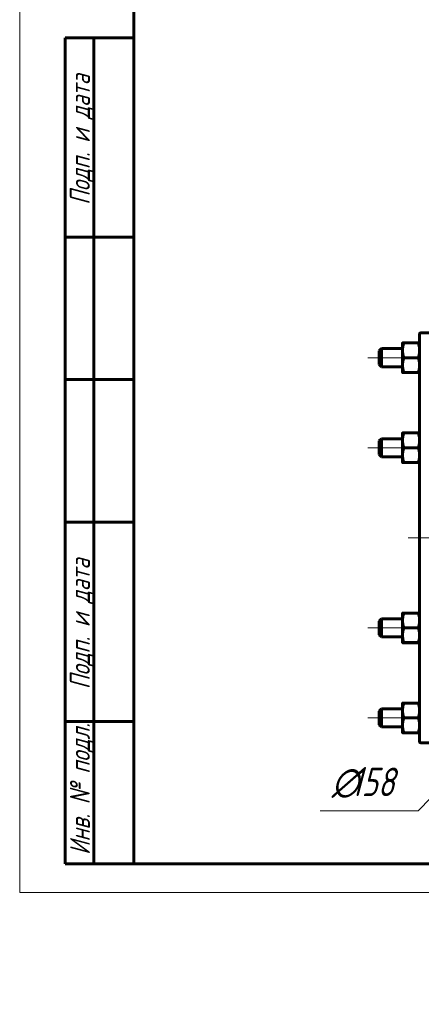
# Model space of a CAD drawing. Header units: millimetres. Extents: x 0 to 420, y -20 to 297.
# Tile 1 of 5: x 0 to 70, y -20 to 153. Entities that reach past the tile are written whole.
import ezdxf

# ---------------------------------------------------------------- set-up
doc = ezdxf.new("R2010")
doc.units = ezdxf.units.MM
doc.layers.add('Системный слой', color=7, linetype='Continuous')
doc.layers.add('Системный слой (1)', color=7, linetype='Continuous', true_color=0x6c6c6c)
doc.styles.add('KDIMTEXTSTYLE', font='GOST_AU.SHX', dxfattribs={"width": 0.96, "oblique": 15, "height": 5})
doc.styles.add('KTEXTSTYLE', font='GOST_AU.SHX', dxfattribs={"width": 0.96, "height": 5})
doc.dimstyles.new('KDIMSTYLE (0.40)', dxfattribs={"dimtxt": 5, "dimasz": 1, "dimexe": 2, "dimexo": 0, "dimgap": 1, "dimtad": 1, "dimlfac": 2.5, "dimtxsty": 'KDIMTEXTSTYLE', "dimsah": 1, "dimcen": 0, "dimdle": 1, "dimadec": 0, "dimazin": 0, "dimtfac": 0.667, "dimtmove": 0, "dimatfit": 3, "dimfxl": 1, "dimtvp": 1, "dimtolj": 1, "dimtzin": 0, "dimarcsym": 0})

# ---------------------------------------------------------------- blocks, each defined once
blk = doc.blocks.new('U28')
at = {"layer": 'Системный слой (1)', "color": 143, "lineweight": 60, "true_color": 0x33acca}
for p, q in [((70.18, 62.23), (70.18, 98.03)), ((70.18, 26.43), (70.18, 62.23))]:
    blk.add_line(p, q, dxfattribs=at)
blk = doc.blocks.new('D2')
at = {"layer": 'Системный слой (1)'}
for points in [[(132.93, 88.32), (134.98, 92.93), (131.81, 89.01), (132.63, 89.09)], [(97.38, 31.53), (100.55, 35.45), (99.73, 35.37), (99.43, 36.14)]]:
    blk.add_hatch(color=7, dxfattribs=at).paths.add_polyline_path(points)
at = {"layer": 'Системный слой (1)', "color": 7, "lineweight": 18, "true_color": 0xffffff}
for p, q in [((134.98, 92.93), (145.18, 109.58)), ((145.18, 109.58), (162.77, 109.58)), ((97.38, 31.53), (134.98, 92.93)), ((131.81, 89.01), (134.98, 92.93)), ((134.98, 92.93), (132.93, 88.32)), ((132.63, 89.09), (131.81, 89.01)), ((132.93, 88.32), (132.63, 89.09)), ((97.38, 31.53), (99.43, 36.14)), ((100.55, 35.45), (97.38, 31.53)), ((99.43, 36.14), (99.73, 35.37)), ((99.73, 35.37), (100.55, 35.45))]:
    blk.add_line(p, q, dxfattribs=at)
blk.add_wipeout([(147.18, 110.58), (147.18, 117.96), (160.23, 117.96), (160.23, 110.58)]).dxf.layer = 'Системный слой (1)'
at = {"layer": 'Системный слой (1)', "color": 7, "char_height": 5, "attachment_point": 1, "style": 'KTEXTSTYLE'}
for s, insert in [('\\H5.0;\\W1.000;\\Q15;\\Q15;\\W0.960;∅', (147.18, 117.17)), ('\\H5.0;\\W1.000;\\Q15;\\Q15;\\W0.960;180', (150.49, 117.17))]:
    blk.add_mtext(s, dxfattribs=dict(at, insert=insert))
blk = doc.blocks.new('KDIMARROW_01')
at = {"layer": 'Системный слой'}
blk.add_hatch(color=0, dxfattribs=at).paths.add_polyline_path([(0, 0), (-5, 0.66), (-4.5, 0), (-5, -0.66)])
at = {"layer": 'Системный слой', "color": 0, "lineweight": 18}
for p, q in [((-4.5, 0), (-5, 0.66)), ((-5, 0.66), (0, 0)), ((0, 0), (-5, -0.66)), ((-5, -0.66), (-4.5, 0))]:
    blk.add_line(p, q, dxfattribs=at)
at = {"layer": 'Системный слой (1)', "color": 0, "lineweight": 18}
blk.add_line((116.18, 196.59), (115.78, 196.59), dxfattribs=at)
blk = doc.blocks.new('D3')
at = {"layer": 'Системный слой (1)'}
for points in [[(86.79, 94.98), (83.94, 99.14), (83.79, 98.33), (82.96, 98.26)], [(149.39, 26.2), (145.56, 29.48), (148.41, 25.32), (148.57, 26.13)]]:
    blk.add_hatch(color=7, dxfattribs=at).paths.add_polyline_path(points)
at = {"layer": 'Системный слой (1)', "color": 7, "lineweight": 18, "true_color": 0xffffff}
for p, q in [((86.79, 94.98), (82.12, 100.19)), ((83.94, 99.14), (83.79, 98.33)), ((86.79, 94.98), (83.94, 99.14)), ((83.79, 98.33), (82.96, 98.26)), ((82.96, 98.26), (86.79, 94.98)), ((86.79, 94.98), (145.56, 29.48)), ((145.56, 29.48), (148.41, 25.32)), ((149.39, 26.2), (145.56, 29.48)), ((145.56, 29.48), (150.24, 24.27)), ((145.56, 29.48), (159.18, 14.31)), ((148.41, 25.32), (148.57, 26.13)), ((148.57, 26.13), (149.39, 26.2)), ((159.18, 14.31), (177.83, 14.31))]:
    blk.add_line(p, q, dxfattribs=at)
blk.add_wipeout([(161.18, 15.31), (161.18, 22.69), (175.24, 22.69), (175.24, 15.31)]).dxf.layer = 'Системный слой (1)'
at = {"layer": 'Системный слой (1)', "color": 7, "char_height": 5, "attachment_point": 1, "style": 'KTEXTSTYLE'}
for s, insert in [('\\H5.0;\\W1.000;\\Q15;\\Q15;\\W0.960;∅', (161.18, 21.89)), ('\\H5.0;\\W1.000;\\Q15;\\Q15;\\W0.960;220', (164.49, 21.89))]:
    blk.add_mtext(s, dxfattribs=dict(at, insert=insert))
blk = doc.blocks.new('KDIMARROW_02')
at = {"layer": 'Системный слой'}
blk.add_hatch(color=0, dxfattribs=at).paths.add_polyline_path([(4.5, 0), (5, 0.66), (0, 0), (5, -0.66)])
at = {"layer": 'Системный слой', "color": 0, "lineweight": 18}
for p, q in [((5, 0.66), (0, 0)), ((0, 0), (5, -0.66)), ((0, 0), (7, 0)), ((4.5, 0), (5, 0.66)), ((5, -0.66), (4.5, 0))]:
    blk.add_line(p, q, dxfattribs=at)
at = {"layer": 'Системный слой (1)', "color": 0, "lineweight": 18}
blk.add_line((116.18, 196.59), (115.78, 196.59), dxfattribs=at)
blk = doc.blocks.new('D4')
at = {"layer": 'Системный слой (1)'}
for points in [[(135.12, 80.91), (138.12, 84.97), (134.17, 81.83), (134.99, 81.73)], [(94.24, 39.49), (98.18, 42.63), (97.36, 42.73), (97.24, 43.54)]]:
    blk.add_hatch(color=7, dxfattribs=at).paths.add_polyline_path(points)
at = {"layer": 'Системный слой (1)', "color": 7, "lineweight": 18, "true_color": 0xffffff}
for p, q in [((138.12, 84.97), (94.24, 39.49)), ((134.17, 81.83), (138.12, 84.97)), ((138.12, 84.97), (135.12, 80.91)), ((134.99, 81.73), (134.17, 81.83)), ((135.12, 80.91), (134.99, 81.73)), ((94.24, 39.49), (97.24, 43.54)), ((97.24, 43.54), (97.36, 42.73)), ((98.18, 42.63), (94.24, 39.49)), ((97.36, 42.73), (98.18, 42.63)), ((94.24, 39.49), (69.95, 14.31)), ((69.95, 14.31), (52.75, 14.31))]:
    blk.add_line(p, q, dxfattribs=at)
blk.add_wipeout([(54.75, 15.31), (54.75, 22.69), (67.42, 22.69), (67.42, 15.31)]).dxf.layer = 'Системный слой (1)'
at = {"layer": 'Системный слой (1)', "color": 7, "char_height": 5, "attachment_point": 1, "style": 'KTEXTSTYLE'}
for s, insert in [('\\H5.0;\\W1.000;\\Q15;\\Q15;\\W0.960;∅', (54.75, 21.89)), ('\\H5.0;\\W1.000;\\Q15;\\Q15;\\W0.960;158', (58.06, 21.89))]:
    blk.add_mtext(s, dxfattribs=dict(at, insert=insert))
blk = doc.blocks.new('U35')
at = {"layer": 'Системный слой (1)', "color": 143, "lineweight": 60, "true_color": 0x33acca}
for p, q in [((69.95, 75.43), (70.07, 75.43)), ((70.07, 75.43), (70.15, 75.43)), ((70.15, 75.43), (70.18, 75.43))]:
    blk.add_line(p, q, dxfattribs=at)
blk = doc.blocks.new('U56')
at = {"layer": 'Системный слой (1)', "color": 30, "lineweight": 18, "true_color": 0xff8000}
for q in [(116.18, 108.23), (70.18, 62.23), (162.18, 62.23), (116.18, 16.23)]:
    blk.add_line((116.18, 62.23), q, dxfattribs=at)
blk = doc.blocks.new('U81')
at = {"color": 7, "lineweight": 18, "true_color": 0xffffff}
for p, q in [((0, 0), (0, 297)), ((420, 0), (0, 0))]:
    blk.add_line(p, q, dxfattribs=at)
at = {"color": 143, "lineweight": 60, "true_color": 0x33acca}
for p, q in [((20, 5), (20, 292)), ((8, 5), (8, 150)), ((20, 150), (8, 150)), ((13, 5), (13, 150)), ((20, 115), (8, 115)), ((20, 90), (8, 90)), ((20, 65), (8, 65)), ((20, 30), (8, 30)), ((20, 5), (8, 5)), ((415, 5), (20, 5))]:
    blk.add_line(p, q, dxfattribs=at)
at = {"color": 7, "char_height": 3.5, "attachment_point": 1, "rotation": 90, "style": 'KTEXTSTYLE'}
for s, insert in [('\\H5.0;\\W1.000;\\Q15;\\Q15;\\W0.960;\\H3.50;Подп. и дата', (8.82, 120.66)), ('\\H5.0;\\W1.000;\\Q15;\\Q15;\\W0.960;\\H3.50;Подп. и дата', (8.82, 35.66)), ('\\H5.0;\\W1.000;\\Q15;\\Q15;\\W0.960;\\H3.50;Инв. № подл.', (8.82, 6.57))]:
    blk.add_mtext(s, dxfattribs=dict(at, insert=insert))

msp = doc.modelspace()

# ---------------------------------------------------------------- linework, layer by layer
at = {"layer": 'Системный слой (1)', "color": 143, "lineweight": 60, "true_color": 0x33acca}
for p, q in [((70.3786, 98.2283), (75.9786, 98.2283)), ((63.0786, 95.0283), (63.4786, 95.4283)), ((63.4786, 95.4283), (67.1786, 95.4283)), ((63.4786, 95.4283), (63.4786, 93.8283)), ((67.1786, 95.1303), (67.1786, 96.4283)), ((67.1786, 92.5303), (67.1786, 95.1303)), ((67.4109, 96.4296), (69.9464, 96.4296)), ((63.0786, 92.6283), (63.0786, 95.0283)), ((63.4786, 93.8283), (63.4786, 92.2283)), ((67.4109, 93.8309), (69.9464, 93.8309)), ((63.0786, 92.6283), (63.4786, 92.2283)), ((63.4786, 92.2283), (67.1786, 92.2283)), ((67.1786, 91.2283), (67.1786, 92.5303)), ((67.1786, 91.2283), (67.1786, 91.2283)), ((67.4109, 91.2296), (69.9464, 91.2296)), ((67.4109, 91.227), (69.9464, 91.227)), ((63.0786, 79.2283), (63.4786, 79.6283)), ((63.4786, 79.6283), (63.4786, 78.0283)), ((63.4786, 79.6283), (67.1786, 79.6283)), ((67.1786, 79.3303), (67.1786, 80.6283)), ((67.4109, 80.6296), (69.9464, 80.6296)), ((63.0786, 76.8283), (63.0786, 79.2283)), ((63.4786, 78.0283), (63.4786, 76.4283)), ((67.1786, 76.7303), (67.1786, 79.3303)), ((67.4109, 78.0309), (69.9464, 78.0309)), ((63.0786, 76.8283), (63.4786, 76.4283)), ((63.4786, 76.4283), (67.1786, 76.4283)), ((67.1786, 75.4283), (67.1786, 76.7303)), ((67.1786, 75.4283), (67.1786, 75.4283)), ((67.4109, 75.4296), (69.9464, 75.4296)), ((67.4109, 75.427), (69.9464, 75.427)), ((67.1786, 47.7303), (67.1786, 49.0283)), ((67.4109, 49.0296), (69.9464, 49.0296)), ((63.0786, 47.6283), (63.4786, 48.0283)), ((63.0786, 45.2283), (63.0786, 47.6283)), ((63.4786, 48.0283), (67.1786, 48.0283)), ((63.4786, 48.0283), (63.4786, 46.4283)), ((67.1786, 45.1303), (67.1786, 47.7303)), ((63.0786, 45.2283), (63.4786, 44.8283)), ((63.4786, 46.4283), (63.4786, 44.8283)), ((67.1786, 43.8283), (67.1786, 45.1303)), ((67.4109, 46.4309), (69.9464, 46.4309)), ((63.4786, 44.8283), (67.1786, 44.8283)), ((67.1786, 43.8283), (67.1786, 43.8283)), ((67.4109, 43.8296), (69.9464, 43.8296)), ((67.4109, 43.827), (69.9464, 43.827)), ((67.1786, 31.9303), (67.1786, 33.2283)), ((67.4109, 33.2296), (69.9464, 33.2296)), ((63.0786, 31.8283), (63.4786, 32.2283)), ((63.0786, 29.4283), (63.0786, 31.8283)), ((63.4786, 32.2283), (63.4786, 30.6283)), ((63.4786, 32.2283), (67.1786, 32.2283)), ((67.1786, 29.3303), (67.1786, 31.9303)), ((63.0786, 29.4283), (63.4786, 29.0283)), ((63.4786, 30.6283), (63.4786, 29.0283)), ((67.4109, 30.6309), (69.9464, 30.6309)), ((63.4786, 29.0283), (67.1786, 29.0283)), ((67.1786, 28.0283), (67.1786, 29.3303)), ((67.1786, 28.0283), (67.1786, 28.0283)), ((67.4109, 28.0296), (69.9464, 28.0296)), ((67.4109, 28.027), (69.9464, 28.027)), ((70.3786, 26.2283), (75.9786, 26.2283))]:
    msp.add_line(p, q, dxfattribs=at)
for centre, start, end in [((70.3786, 98.0283), 90, 180), ((70.3786, 26.4283), 180, 270)]:
    msp.add_arc(centre, 0.2, start, end, dxfattribs=at)

# ---------------------------------------------------------------- block references
at = {"layer": 'Системный слой (1)'}
msp.add_blockref('U28', (0, 0), dxfattribs=at)

# ---------------------------------------------------------------- next in the draw order: dimensions: what is measured, and where the dimension line sits
at = {"layer": 'Системный слой (1)', "color": 7}
dim = msp.add_diameter_dim_2p(p1=(69.1752, -14.5224), p2=(163.182, 138.9791), dimstyle='KDIMSTYLE (0.40)', override={"dimtih": 1, "dimtoh": 1, "dimpost": '\\H5.0;\\W0.960;\\Q15;<>', "dimblk1": 'KDIMARROW_01', "dimblk2": 'KDIMARROW_01', "dimclrt": 7, "dimtol": 1, "dimtp": 0, "dimtm": 0, "dimtdec": 5, "dimtmove": 1, "dimatfit": 2, "dimtolj": 1}, dxfattribs=at)
dim.commit()
dim.dimension.update_dxf_attribs({"geometry": 'D2', "text_midpoint": (147.1786, 109.5817), "dimtype": 163})

# ---------------------------------------------------------------- next in the draw order: dimensions: what is measured, and where the dimension line sits
dim = msp.add_diameter_dim_2p(p1=(42.7147, 144.1005), p2=(189.6425, -19.6439), dimstyle='KDIMSTYLE (0.40)', override={"dimtih": 1, "dimtoh": 1, "dimpost": '\\H5.0;\\W0.960;\\Q15;<>', "dimblk1": 'KDIMARROW_02', "dimblk2": 'KDIMARROW_02', "dimclrt": 7, "dimtol": 1, "dimtp": 0, "dimtm": 0, "dimtdec": 5, "dimtmove": 1, "dimatfit": 2, "dimtolj": 1}, dxfattribs=at)
dim.commit()
dim.dimension.update_dxf_attribs({"geometry": 'D3', "text_midpoint": (161.1786, 14.3068), "dimtype": 163})

# ---------------------------------------------------------------- next in the draw order: dimensions: what is measured, and where the dimension line sits
dim = msp.add_diameter_dim_2p(p1=(171.029, 119.0829), p2=(61.3283, 5.3738), dimstyle='KDIMSTYLE (0.40)', override={"dimtih": 1, "dimtoh": 1, "dimpost": '\\H5.0;\\W0.960;\\Q15;<>', "dimblk1": 'KDIMARROW_01', "dimblk2": 'KDIMARROW_01', "dimclrt": 7, "dimtol": 1, "dimtp": 0, "dimtm": 0, "dimtdec": 5, "dimtmove": 1, "dimatfit": 2, "dimtolj": 1}, dxfattribs=at)
dim.commit()
dim.dimension.update_dxf_attribs({"geometry": 'D4', "text_midpoint": (67.9464, 14.3068), "dimtype": 163})

# ---------------------------------------------------------------- next in the draw order: linework, layer by layer
at = {"layer": 'Системный слой (1)', "color": 30, "lineweight": 18, "true_color": 0xff8000}
for p, q in [((69.1786, 93.8283), (61.0786, 93.8283)), ((69.1786, 78.0283), (61.0786, 78.0283)), ((164.1786, 62.2283), (68.1786, 62.2283)), ((69.1786, 46.4283), (61.0786, 46.4283)), ((69.1786, 30.6283), (61.0786, 30.6283))]:
    msp.add_line(p, q, dxfattribs=at)
at = {"layer": 'Системный слой (1)', "color": 143, "lineweight": 60, "true_color": 0x33acca}
for points, weights in [([(67.1786, 96.4283), (67.1786, 96.4289), (67.4109, 96.4296)], [1, 1.0379548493, 1]), ([(67.4109, 96.4296), (67.1786, 95.7333), (67.1786, 95.1303)], [1, 1.0379548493, 1]), ([(67.1786, 95.1303), (67.1786, 94.5272), (67.4109, 93.8309)], [1, 1.0379548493, 1]), ([(69.9464, 96.4296), (70.1786, 96.4289), (70.1786, 96.4283)], [1, 1.0379548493, 1]), ([(70.1786, 95.1303), (70.1786, 95.7333), (69.9464, 96.4296)], [1, 1.0379548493, 1]), ([(69.9464, 93.8309), (70.1786, 94.5272), (70.1786, 95.1303)], [1, 1.0379548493, 1]), ([(67.4109, 93.8309), (67.1786, 93.1339), (67.1786, 92.5303)], [1, 1.0379548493, 1]), ([(70.1786, 92.5303), (70.1786, 93.1339), (69.9464, 93.8309)], [1, 1.0379548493, 1]), ([(67.1786, 92.5303), (67.1786, 91.9266), (67.4109, 91.2296)], [1, 1.0379548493, 1]), ([(69.9464, 91.2296), (70.1786, 91.9266), (70.1786, 92.5303)], [1, 1.0379548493, 1]), ([(67.4109, 91.2296), (67.1786, 91.2289), (67.1786, 91.2283)], [1, 1.0379548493, 1]), ([(67.1786, 91.2283), (67.1786, 91.2277), (67.4109, 91.227)], [1, 1.0379548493, 1]), ([(70.1786, 91.2283), (70.1786, 91.2289), (69.9464, 91.2296)], [1, 1.0379548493, 1]), ([(69.9464, 91.227), (70.1786, 91.2277), (70.1786, 91.2283)], [1, 1.0379548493, 1]), ([(67.1786, 80.6283), (67.1786, 80.6289), (67.4109, 80.6296)], [1, 1.0379548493, 1]), ([(67.4109, 80.6296), (67.1786, 79.9333), (67.1786, 79.3303)], [1, 1.0379548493, 1]), ([(70.1786, 79.3303), (70.1786, 79.9333), (69.9464, 80.6296)], [1, 1.0379548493, 1]), ([(69.9464, 80.6296), (70.1786, 80.6289), (70.1786, 80.6283)], [1, 1.0379548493, 1]), ([(67.1786, 79.3303), (67.1786, 78.7272), (67.4109, 78.0309)], [1, 1.0379548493, 1]), ([(67.4109, 78.0309), (67.1786, 77.3339), (67.1786, 76.7303)], [1, 1.0379548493, 1]), ([(69.9464, 78.0309), (70.1786, 78.7272), (70.1786, 79.3303)], [1, 1.0379548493, 1]), ([(70.1786, 76.7303), (70.1786, 77.3339), (69.9464, 78.0309)], [1, 1.0379548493, 1]), ([(67.1786, 76.7303), (67.1786, 76.1266), (67.4109, 75.4296)], [1, 1.0379548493, 1]), ([(69.9464, 75.4296), (70.1786, 76.1266), (70.1786, 76.7303)], [1, 1.0379548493, 1]), ([(67.1786, 75.4283), (67.179, 75.4277), (67.4109, 75.427)], [1.00011872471, 1.03789539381, 1]), ([(67.4109, 75.4296), (67.1786, 75.4289), (67.1786, 75.4283)], [1, 1.0379548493, 1]), ([(70.1786, 75.4283), (70.1786, 75.4289), (69.9464, 75.4296)], [1, 1.0379548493, 1]), ([(67.1786, 49.0283), (67.1786, 49.0289), (67.4109, 49.0296)], [1, 1.0379548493, 1]), ([(67.4109, 49.0296), (67.1786, 48.3333), (67.1786, 47.7303)], [1, 1.0379548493, 1]), ([(70.1786, 47.7303), (70.1786, 48.3333), (69.9464, 49.0296)], [1, 1.0379548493, 1]), ([(69.9464, 49.0296), (70.1786, 49.0289), (70.1786, 49.0283)], [1, 1.0379548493, 1]), ([(67.1786, 47.7303), (67.1786, 47.1272), (67.4109, 46.4309)], [1, 1.0379548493, 1]), ([(69.9464, 46.4309), (70.1786, 47.1272), (70.1786, 47.7303)], [1, 1.0379548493, 1]), ([(67.4109, 46.4309), (67.1786, 45.7339), (67.1786, 45.1303)], [1, 1.0379548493, 1]), ([(67.1786, 45.1303), (67.1786, 44.5266), (67.4109, 43.8296)], [1, 1.0379548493, 1]), ([(70.1786, 45.1303), (70.1786, 45.7339), (69.9464, 46.4309)], [1, 1.0379548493, 1]), ([(69.9464, 43.8296), (70.1786, 44.5266), (70.1786, 45.1303)], [1, 1.0379548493, 1]), ([(67.4109, 43.8296), (67.1786, 43.8289), (67.1786, 43.8283)], [1, 1.0379548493, 1]), ([(67.1786, 43.8283), (67.1786, 43.8277), (67.4109, 43.827)], [1, 1.0379548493, 1]), ([(70.1786, 43.8283), (70.1786, 43.8289), (69.9464, 43.8296)], [1, 1.0379548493, 1]), ([(69.9464, 43.827), (70.1786, 43.8277), (70.1786, 43.8283)], [1, 1.0379548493, 1]), ([(67.1786, 33.2283), (67.1786, 33.2289), (67.4109, 33.2296)], [1, 1.0379548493, 1]), ([(67.4109, 33.2296), (67.1786, 32.5333), (67.1786, 31.9303)], [1, 1.0379548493, 1]), ([(69.9464, 33.2296), (70.1786, 33.2289), (70.1786, 33.2283)], [1, 1.0379548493, 1]), ([(70.1786, 31.9303), (70.1786, 32.5333), (69.9464, 33.2296)], [1, 1.0379548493, 1]), ([(67.1786, 31.9303), (67.1786, 31.3272), (67.4109, 30.6309)], [1, 1.0379548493, 1]), ([(69.9464, 30.6309), (70.1786, 31.3272), (70.1786, 31.9303)], [1, 1.0379548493, 1]), ([(67.4109, 30.6309), (67.1786, 29.9339), (67.1786, 29.3303)], [1, 1.0379548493, 1]), ([(70.1786, 29.3303), (70.1786, 29.9339), (69.9464, 30.6309)], [1, 1.0379548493, 1]), ([(67.4109, 28.0296), (67.1786, 28.0289), (67.1786, 28.0283)], [1, 1.0379548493, 1]), ([(67.1786, 28.0283), (67.1786, 28.0277), (67.4109, 28.027)], [1, 1.0379548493, 1]), ([(67.1786, 29.3303), (67.1786, 28.7266), (67.4109, 28.0296)], [1, 1.0379548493, 1]), ([(69.9464, 28.0296), (70.1786, 28.7266), (70.1786, 29.3303)], [1, 1.0379548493, 1]), ([(70.1786, 28.0283), (70.1786, 28.0289), (69.9464, 28.0296)], [1, 1.0379548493, 1]), ([(69.9464, 28.027), (70.1786, 28.0277), (70.1786, 28.0283)], [1, 1.0379548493, 1])]:
    msp.add_rational_spline(points, weights, degree=2, dxfattribs=at)

# ---------------------------------------------------------------- next in the draw order: block references
msp.add_blockref('U81', (0, 0))
at = {"layer": 'Системный слой (1)'}
for name in ['U56', 'U35']:
    msp.add_blockref(name, (0, 0), dxfattribs=at)

doc.saveas('drawing.dxf')
